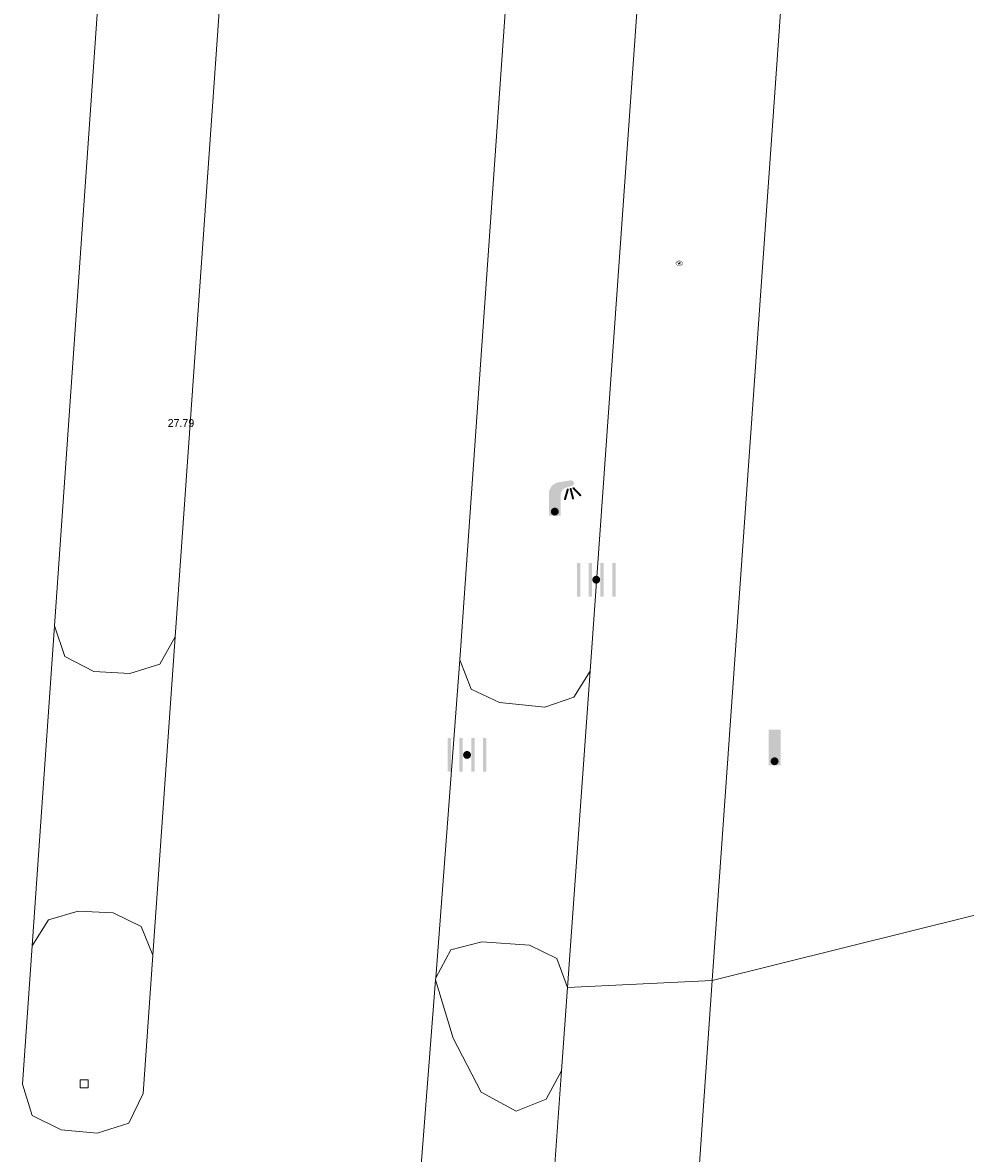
# Model space of a CAD drawing. Header units: metres. Extents: x 197457 to 198138, y 353986 to 354984.
# Tile 126 of 217: x 198027 to 198039, y 354333 to 354347. Entities that reach past the tile are written whole.
import ezdxf

# ---------------------------------------------------------------- set-up
doc = ezdxf.new("R2010")
doc.units = ezdxf.units.M
doc.header["$MEASUREMENT"] = 0
for name, color, linetype, lineweight in [('Hoogtepunt', 7, 'Continuous', 0), ('kant verharding', 7, 'Continuous', 0), ('verkeerszuil', 7, 'Continuous', 0), ('vlakafsluiter', 1, 'Continuous', 0), ('waterleidingput', 132, 'Continuous', 0)]:
    doc.layers.add(name, color=color, linetype=linetype, lineweight=lineweight)
for name, color, linetype, lineweight, true_color in [('kolk', 7, 'Continuous', 0, 0x104b6e), ('lichtmast', 7, 'Continuous', 0, 0x104b6e), ('verkeersbordpaal', 7, 'Continuous', 0, 0x104b6e)]:
    doc.layers.add(name, color=color, linetype=linetype, lineweight=lineweight, true_color=true_color)
doc.styles.add('Style-WORKING', font='WORKING.shx')

# ---------------------------------------------------------------- blocks, each defined once
blk = doc.blocks.new('kolk')
at = {"layer": 'kolk', "linetype": 'Continuous', "lineweight": 0, "true_color": 0xbd2877}
for points in [[(-0.489, -0.425), (-0.489, 0), (-0.489, 0.425), (-0.404, 0.425), (-0.404, 0), (-0.404, -0.425)], [(-0.191, -0.425), (-0.191, 0), (-0.191, 0.425), (-0.106, 0.425), (-0.106, 0), (-0.106, -0.425)], [(0.106, -0.425), (0.106, 0), (0.106, 0.425), (0.191, 0.425), (0.191, 0), (0.191, -0.425)], [(0.404, -0.425), (0.404, 0), (0.404, 0.425), (0.489, 0.425), (0.489, 0), (0.489, -0.425)]]:
    blk.add_hatch(color=232, dxfattribs=at).paths.add_polyline_path(points)
at = {"layer": 'kolk', "linetype": 'Continuous', "lineweight": 0, "true_color": 0x681648}
blk.add_hatch(color=219, dxfattribs=at).paths.add_polyline_path([(0.1, 0, 1), (-0.1, 0, 1)])
blk = doc.blocks.new('lichtmast')
at = {"layer": 'lichtmast', "linetype": 'Continuous', "lineweight": 0, "true_color": 0xbd2877}
for points in [[(0.15, 0.419, -0.344151), (0.301, 0.613), (0.428, 0.645, 0.960861), (0.398, 0.791), (0.101, 0.742, 0.366629), (-0.15, 0.446), (-0.15, -0.1), (0, -0.1, -0.414214), (-0.1, 0, -1), (0.1, 0, -0.414214), (0, -0.1), (0.15, -0.1)], [(0.351, 0.55, 1), (0.303, 0.564), (0.234, 0.323, 1), (0.283, 0.31)], [(0.424, 0.581, 1), (0.376, 0.569), (0.436, 0.326, 1), (0.485, 0.339)], [(0.489, 0.61, 1), (0.453, 0.575), (0.626, 0.396, 1), (0.662, 0.43)]]:
    blk.add_hatch(color=232, dxfattribs=at).paths.add_polyline_path(points)
at = {"layer": 'lichtmast', "linetype": 'Continuous', "lineweight": 0, "true_color": 0x681648}
blk.add_hatch(color=219, dxfattribs=at).paths.add_polyline_path([(-0.1, 0, 1), (0.1, 0, 1)])
blk = doc.blocks.new('DUMMY_2')
at = {"layer": 'verkeerszuil', "color": 7, "lineweight": 0, "flags": 128}
blk.add_lwpolyline([(0.5, -0.5), (-0.5, -0.5), (-0.5, 0.5), (0.5, 0.5), (0.5, -0.5)], close=True, dxfattribs=at)
blk = doc.blocks.new('waterleidingput')
at = {"layer": 'waterleidingput', "linetype": 'Continuous', "lineweight": 0, "true_color": 0x248bcb}
h = blk.add_hatch(color=142, dxfattribs=at)
edge = h.paths.add_edge_path()
edge.add_spline(control_points=[(0.44, 0), (0.44, 0.04), (0.43, 0.09), (0.36, 0.2), (0.28, 0.26), (0.09, 0.32), (-0.02, 0.33), (-0.22, 0.29), (-0.31, 0.24), (-0.42, 0.12), (-0.44, 0.06), (-0.44, -0.06), (-0.42, -0.12), (-0.33, -0.22), (-0.28, -0.26), (-0.1, -0.33), (0.04, -0.33), (0.27, -0.27), (0.37, -0.2), (0.43, -0.08), (0.44, -0.04), (0.44, 0)], knot_values=[0, 0, 0, 0, 0.060484, 0.060484, 0.178041, 0.178041, 0.295599, 0.295599, 0.413157, 0.413157, 0.498623, 0.498623, 0.584089, 0.584089, 0.669555, 0.669555, 0.808438, 0.808438, 0.94732, 0.94732, 1, 1, 1, 1], degree=3, periodic=0)
edge = h.paths.add_edge_path(flags=16)
edge.add_ellipse((0, 0), major_axis=(0.392, 0), ratio=0.689655, start_angle=0, end_angle=360)
for points in [[(-0.05, -0.09, -0.141608), (-0.09, -0.05), (-0.1, -0.09), (-0.17, 0.18), (-0.22, 0.18), (-0.12, -0.17), (-0.07, -0.17)], [(0.03, 0.18), (-0.02, 0.18), (-0.05, 0.09, -0.269854), (0.05, 0.09)], [(0.23, 0.18), (0.18, 0.18), (0.1, -0.09), (0.09, -0.05, -0.141608), (0.05, -0.09), (0.08, -0.17), (0.13, -0.17)]]:
    blk.add_hatch(color=142, dxfattribs=at).paths.add_polyline_path(points)
at = {"layer": 'waterleidingput', "linetype": 'Continuous', "lineweight": 0, "true_color": 0x104b6e}
blk.add_hatch(color=156, dxfattribs=at).paths.add_polyline_path([(0.1, 0, 1), (-0.1, 0, 1)])
blk = doc.blocks.new('paal')
at = {"layer": 'verkeersbordpaal', "linetype": 'Continuous', "lineweight": 0, "true_color": 0xbd2877}
blk.add_hatch(color=232, dxfattribs=at).paths.add_polyline_path([(0.15, 0.8), (-0.15, 0.8), (-0.15, -0.1), (0, -0.1, -0.414214), (-0.1, 0, -1), (0.1, 0, -0.414214), (0, -0.1), (0.15, -0.1)])
at = {"layer": 'verkeersbordpaal', "linetype": 'Continuous', "lineweight": 0, "true_color": 0x681648}
blk.add_hatch(color=219, dxfattribs=at).paths.add_polyline_path([(-0.1, 0, 1), (0.1, 0, 1)])

msp = doc.modelspace()

# ---------------------------------------------------------------- linework, layer by layer
at = {"layer": 'kant verharding', "linetype": 'Continuous', "lineweight": 0}
for p, q in [((198042.745, 354432.492), (198035.893, 354335.14)), ((198032.708, 354339.186), (198033.688, 354353.23)), ((198035.343, 354353.088), (198034.353, 354339.042)), ((198027.315, 354335.576), (198027.596, 354339.618)), ((198029.117, 354339.476), (198028.835, 354335.46)), ((198032.404, 354335.172), (198032.708, 354339.186)), ((198034.353, 354339.042), (198034.067, 354335.053)), ((198032.187, 354332.358), (198032.402, 354335.15)), ((198032.402, 354335.15), (198032.404, 354335.172)), ((198035.893, 354335.14), (198035.769, 354333.376)), ((198034.067, 354335.053), (198033.992, 354334)), ((198033.063, 354320.973), (198033.992, 354334)), ((198035.697, 354332.341), (198035.769, 354333.376))]:
    msp.add_line(p, q, dxfattribs=at)
at = {"layer": 'kant verharding', "linetype": 'Continuous', "lineweight": 0, "flags": 128}
for points in [[(198027.596, 354339.618), (198028.568, 354353.549), (198028.756, 354353.924), (198029.157, 354354.048), (198029.595, 354354.001), (198029.966, 354353.808), (198030.096, 354353.411), (198029.117, 354339.476)], [(198027.596, 354339.618), (198027.727, 354339.23), (198028.09, 354339.04), (198028.545, 354339.013), (198028.922, 354339.132), (198029.117, 354339.476)], [(198034.353, 354339.042), (198034.146, 354338.717), (198033.782, 354338.591), (198033.208, 354338.65), (198032.85, 354338.817), (198032.708, 354339.186)], [(198028.835, 354335.46), (198028.687, 354335.823), (198028.335, 354335.995), (198027.892, 354336.014), (198027.521, 354335.904), (198027.315, 354335.576)], [(198027.315, 354335.576), (198027.193, 354333.832), (198027.312, 354333.438), (198027.681, 354333.254), (198028.133, 354333.215), (198028.531, 354333.338), (198028.712, 354333.713), (198028.835, 354335.46)], [(198034.067, 354335.053), (198033.932, 354335.416), (198033.585, 354335.588), (198032.987, 354335.627), (198032.596, 354335.528), (198032.404, 354335.172)], [(198032.402, 354335.15), (198032.623, 354334.412), (198032.978, 354333.729), (198033.419, 354333.492), (198033.797, 354333.643), (198033.992, 354334)]]:
    msp.add_lwpolyline(points, dxfattribs=at)
at = {"layer": 'vlakafsluiter', "linetype": 'Continuous', "lineweight": 0}
for q in [(198039.205, 354335.966), (198034.067, 354335.053)]:
    msp.add_line((198035.893, 354335.14), q, dxfattribs=at)

# ---------------------------------------------------------------- block references
at = {"layer": 'kolk', "linetype": 'Continuous', "lineweight": 0, "xscale": 0.5, "yscale": 0.5}
for p in [(198034.429, 354340.198), (198032.799, 354337.987)]:
    msp.add_blockref('kolk', p, dxfattribs=at)
at = {"layer": 'lichtmast', "linetype": 'Continuous', "lineweight": 0, "xscale": 0.5, "yscale": 0.5}
msp.add_blockref('lichtmast', (198033.906, 354341.057), dxfattribs=at)
at = {"layer": 'verkeersbordpaal', "linetype": 'Continuous', "lineweight": 0, "xscale": 0.5, "yscale": 0.5}
msp.add_blockref('paal', (198036.679, 354337.907), dxfattribs=at)
at = {"layer": 'verkeerszuil', "lineweight": 0, "xscale": 0.1, "yscale": 0.1, "zscale": 0.1}
msp.add_blockref('DUMMY_2', (198027.969, 354333.837), dxfattribs=at)
at = {"layer": 'waterleidingput', "linetype": 'Continuous', "lineweight": 0, "xscale": 0.1, "yscale": 0.1, "zscale": 0.1}
msp.add_blockref('waterleidingput', (198035.476, 354344.191), dxfattribs=at)

# ---------------------------------------------------------------- texts
at = {"layer": 'Hoogtepunt', "linetype": 'Continuous', "lineweight": 0, "style": 'Style-WORKING'}
msp.add_text('27.79', height=0.1, dxfattribs=at).set_placement((198029.023, 354342.125))
msp.add_text('27.79', height=0.1, dxfattribs=at).set_placement((198029.023, 354342.125))

doc.saveas('drawing.dxf')
